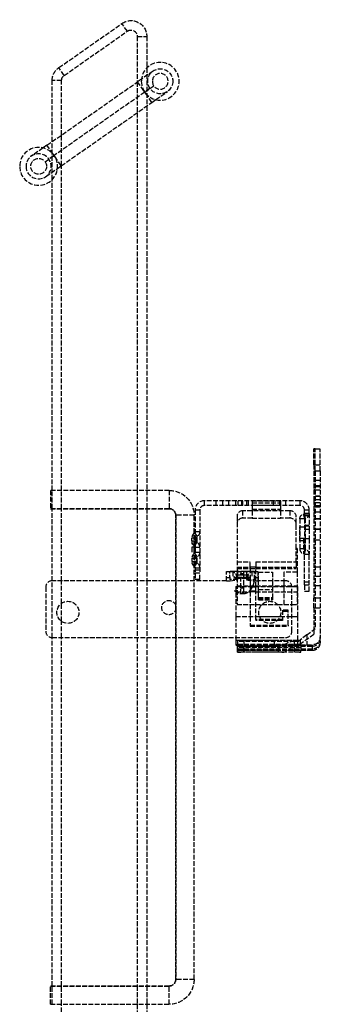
# Model space of a CAD drawing. Header units: millimetres. Extents: x -108 to 0, y 0 to 585.
# Tile 5 of 5: x -95 to 0, y 272 to 585. Entities that reach past the tile are written whole.
import ezdxf

# ---------------------------------------------------------------- set-up
doc = ezdxf.new("R2010")
doc.units = ezdxf.units.MM
doc.header["$LTSCALE"] = 10
doc.linetypes.add('ALLCAD_Strich', pattern=[0.2, 0.15, -0.05])
doc.layers.add('BESCH_KONT_sich_schn_ansi_2d', color=40, linetype='Continuous')

msp = doc.modelspace()

# ---------------------------------------------------------------- linework, layer by layer
at = {"layer": 'BESCH_KONT_sich_schn_ansi_2d', "linetype": 'ALLCAD_Strich', "extrusion": (0, 1, -2.22045e-16)}
for p, q in [((-82.87, 569.42), (-62.87, 583.42)), ((-81.15, 566.96), (-61.15, 580.97)), ((-61.15, 580.97), (-62.87, 583.42)), ((-58, 579.33), (-55, 579.33)), ((-58, 579.33), (-58, 564.86)), ((-55, 579.33), (-55, 569.31)), ((-81.15, 566.96), (-82.87, 569.42)), ((-55, 569.31), (-55, 557.25)), ((-82, 565.32), (-85, 565.32)), ((-85, 545.95), (-85, 565.32)), ((-82, 548.05), (-82, 565.32)), ((-56.7, 565.77), (-57.91, 564.92)), ((-53.01, 568.35), (-56.7, 565.77)), ((-86.66, 544.79), (-57.91, 564.92)), ((-58, 564.86), (-58, 555.15)), ((-55.94, 562.11), (-57.91, 564.92)), ((-55.65, 561.65), (-52.78, 563.66)), ((-53.99, 562.81), (-55.63, 561.67)), ((-55.65, 561.65), (-84.36, 541.55)), ((-55.63, 561.67), (-55.94, 562.11)), ((-55.63, 561.67), (-55.65, 561.65)), ((-55.32, 561.22), (-55.63, 561.67)), ((-53.35, 558.41), (-55.32, 561.22)), ((-53.35, 558.41), (-52.14, 559.26)), ((-52.14, 559.26), (-48.45, 561.84)), ((-82.1, 538.28), (-53.35, 558.41)), ((-55, 557.25), (-55, 435.33)), ((-58, 555.15), (-58, 435.33)), ((-82, 538.35), (-82, 548.05)), ((-87.87, 543.94), (-91.56, 541.36)), ((-86.66, 544.79), (-87.87, 543.94)), ((-84.7, 541.98), (-86.66, 544.79)), ((-85, 533.9), (-85, 545.95)), ((-87.23, 539.54), (-84.36, 541.55)), ((-84.38, 541.53), (-86.02, 540.39)), ((-84.38, 541.53), (-84.7, 541.98)), ((-84.36, 541.55), (-84.38, 541.53)), ((-84.07, 541.08), (-84.38, 541.53)), ((-82.1, 538.28), (-84.07, 541.08)), ((-87, 534.85), (-83.31, 537.43)), ((-83.31, 537.43), (-82.1, 538.28)), ((-82, 435.33), (-82, 538.35)), ((-85, 435.33), (-85, 533.9)), ((-1.6, 448.48), (-2, 448.48)), ((-2, 443.48), (-2, 448.48)), ((-1.6, 441.48), (-1.6, 448.48)), ((-1.6, 448.48), (0, 448.48)), ((0, 441.48), (0, 448.48)), ((-2, 443.48), (-1.6, 443.48)), ((-2, 443.48), (-2, 432.32)), ((-1.6, 443.48), (0, 443.48)), ((-1.6, 441.48), (-1.6, 391.54)), ((-1.6, 441.48), (0, 441.48)), ((0, 441.48), (0, 388.86)), ((-1.6, 438.53), (-2, 438.53)), ((-1.6, 438.53), (0, 438.53)), ((-85.5, 435.33), (-85.5, 429.53)), ((-47.9, 435.33), (-85.5, 435.33)), ((-85, 429.53), (-85, 435.33)), ((-82, 429.53), (-82, 435.33)), ((-58, 435.33), (-58, 429.53)), ((-55, 435.33), (-55, 429.53)), ((-47.9, 435.33), (-47.9, 429.53)), ((-1.6, 436.93), (-2, 436.93)), ((-1.6, 436.53), (-2, 436.53)), ((-1.6, 435.53), (-2, 435.53)), ((-1.6, 436.93), (0, 436.93)), ((-1.6, 436.53), (0, 436.53)), ((-1.6, 435.53), (0, 435.53)), ((-6.5, 432.03), (-36.7, 432.03)), ((-36.7, 430.53), (-36.7, 432.03)), ((-33.05, 430.53), (-33.05, 432.03)), ((-31.05, 432.03), (-31.05, 430.53)), ((-29.05, 432.03), (-29.05, 430.53)), ((-26.75, 430.53), (-26.75, 432.03)), ((-26.16, 432.03), (-26.16, 430.53)), ((-24.93, 432.03), (-24.93, 430.53)), ((-24.57, 430.53), (-24.57, 432.03)), ((-23.34, 432.03), (-23.34, 430.53)), ((-22.75, 430.53), (-22.75, 432.03)), ((-21.6, 431.98), (-12.6, 431.98)), ((-21.6, 431.98), (-21.6, 431.39)), ((-21.6, 431.39), (-12.6, 431.39)), ((-21.6, 431.39), (-21.6, 430.53)), ((-14.95, 432.03), (-14.95, 430.53)), ((-12.95, 432.03), (-12.95, 430.53)), ((-12.6, 431.98), (-12.6, 431.39)), ((-12.6, 431.39), (-12.6, 430.53)), ((-10.95, 430.53), (-10.95, 432.03)), ((-6.5, 432.03), (-6.5, 430.53)), ((0, 433.53), (-2, 433.53)), ((0, 433.53), (-2, 433.53)), ((0, 433.53), (-2, 433.53)), ((0, 433.53), (-2, 433.53)), ((0, 433.53), (-2, 433.53)), ((-1.6, 432.32), (-2, 432.32)), ((-2, 432.32), (-2, 426.31)), ((-1.6, 431.53), (-2, 431.53)), ((-1.6, 433.53), (0, 433.53)), ((-1.6, 433.53), (0, 433.53)), ((-1.6, 433.53), (0, 433.53)), ((-1.6, 433.53), (0, 433.53)), ((-1.6, 433.53), (0, 433.53)), ((0, 432.32), (-1.6, 432.32)), ((-1.6, 431.53), (0, 431.53)), ((-85.5, 429.53), (-47.9, 429.53)), ((-47.9, 429.53), (-85.5, 429.53)), ((-85, 406.65), (-85, 429.53)), ((-82, 406.65), (-82, 429.53)), ((-58, 429.53), (-58, 406.65)), ((-55, 429.53), (-55, 406.65)), ((-38.2, 429.03), (-39.7, 429.03)), ((-39.7, 429.03), (-39.7, 409.03)), ((-38.2, 429.03), (-38.2, 409.03)), ((-6.5, 430.53), (-36.7, 430.53)), ((-9.65, 428.87), (-24.65, 428.87)), ((-24.65, 428.87), (-24.65, 426.51)), ((-21.6, 430.68), (-12.6, 430.68)), ((-21.6, 430.61), (-12.6, 430.61)), ((-21.6, 430.53), (-21.6, 429.33)), ((-21.6, 429.33), (-12.6, 429.33)), ((-21.6, 429.33), (-21.6, 429.3)), ((-21.6, 429.3), (-12.6, 429.3)), ((-21.6, 429.3), (-21.6, 428.87)), ((-21.6, 428.87), (-21.6, 426.55)), ((-12.6, 430.53), (-12.6, 429.33)), ((-12.6, 429.33), (-12.6, 429.3)), ((-12.6, 429.3), (-12.6, 428.87)), ((-12.6, 428.87), (-12.6, 426.55)), ((-9.65, 428.87), (-9.65, 426.51)), ((-5.35, 427.81), (-5.11, 427.88)), ((-4.69, 426.44), (-5.11, 427.88)), ((-3.5, 429.03), (-5, 429.03)), ((-5, 428.03), (-5, 429.03)), ((-3.5, 428.03), (-5, 428.03)), ((-5, 428.03), (-5, 426.28)), ((-3.5, 428.03), (-3.5, 429.03)), ((-3.5, 428.03), (-3.5, 423.03)), ((-1.6, 430.53), (-2, 430.53)), ((-1.6, 430.13), (-2, 430.13)), ((-1.6, 428.53), (-2, 428.53)), ((-1.6, 430.53), (0, 430.53)), ((-1.6, 430.13), (0, 430.13)), ((-1.6, 428.53), (0, 428.53)), ((-40, 427.43), (-45.8, 427.43)), ((-45.8, 427.43), (-45.8, 406.65)), ((-45.8, 406.65), (-45.8, 427.43)), ((-40, 421.8), (-40, 427.43)), ((-26.4, 427.12), (-26.4, 409.65)), ((-21.6, 426.51), (-24.65, 426.51)), ((-21.6, 426.55), (-12.6, 426.55)), ((-21.6, 426.55), (-21.6, 426.51)), ((-12.6, 426.55), (-12.6, 426.51)), ((-9.65, 426.51), (-12.6, 426.51)), ((-7.6, 416.87), (-7.6, 426.82)), ((-6.5, 426.28), (-6.5, 416.78)), ((-5, 426.28), (-6.5, 426.28)), ((-4.93, 426.37), (-5.35, 427.81)), ((-5, 427.53), (-3.5, 427.53)), ((-3.5, 427.23), (-5, 427.23)), ((-5, 426.28), (-5, 416.78)), ((-4.69, 426.44), (-4.93, 426.37)), ((-4.69, 423.03), (-4.69, 426.44)), ((-1.6, 426.43), (-2, 426.43)), ((-2, 426.31), (-1.6, 426.31)), ((-2, 426.31), (-2, 401.12)), ((-1.6, 426.43), (0, 426.43)), ((-1.6, 426.31), (0, 426.31)), ((-40, 417.76), (-40, 421.8)), ((-39.9, 417.68), (-39.9, 421.88)), ((-39.9, 421.88), (-39, 420.68)), ((-39.7, 422.28), (-38.2, 422.28)), ((-6.5, 423.78), (-5, 423.78)), ((-5, 424.33), (-4.69, 424.33)), ((-4.69, 424.03), (-5, 424.03)), ((-4.69, 424.33), (-3.5, 424.33)), ((-3.5, 424.03), (-4.69, 424.03)), ((-4.69, 423.03), (-3.5, 423.03)), ((-4.69, 420.03), (-4.69, 423.03)), ((-3.5, 423.03), (-3.5, 420.03)), ((0, 423.03), (-2, 423.03)), ((-1.6, 423.03), (0, 423.03)), ((-40.7, 419.28), (-40.7, 420.28)), ((-40.7, 420.28), (-39.2, 420.28)), ((-40.7, 419.28), (-39.2, 419.28)), ((-40.7, 419.28), (-40.7, 418.28)), ((-39.9, 417.68), (-39, 418.88)), ((-39.2, 420.28), (-39.2, 419.28)), ((-39, 418.88), (-39, 420.68)), ((-5.35, 420.03), (-6.5, 420.03)), ((-5, 419.28), (-6.5, 419.28)), ((-5.11, 420.03), (-5.35, 420.03)), ((-5.35, 420.03), (-5.35, 415.24)), ((-5.11, 420.03), (-5.11, 415.17)), ((-5.11, 420.03), (-5, 420.03)), ((-5, 420.03), (-4.93, 420.03)), ((-4.93, 420.03), (-4.93, 416.68)), ((-4.69, 420.03), (-3.5, 420.03)), ((-4.69, 416.61), (-4.69, 420.03)), ((-3.5, 420.03), (-3.5, 415.03)), ((-1.6, 419.63), (-2, 419.63)), ((-1.6, 419.63), (0, 419.63)), ((-40.7, 417.28), (-40.7, 415.78)), ((-40.65, 417.28), (-40.7, 417.28)), ((-39.95, 417.28), (-40.65, 417.28)), ((-40, 417.28), (-40, 417.76)), ((-40, 415.78), (-40, 417.28)), ((-40, 415.3), (-40, 415.78)), ((-39.95, 417.28), (-39.95, 415.78)), ((-39.9, 411.18), (-39.9, 415.38)), ((-39.9, 415.38), (-39, 414.18)), ((-39.7, 417.28), (-38.2, 417.28)), ((-39.7, 415.78), (-38.2, 415.78)), ((-7.35, 416.87), (-7.6, 416.87)), ((-7.6, 416.45), (-7.6, 416.87)), ((-7.6, 412.45), (-7.6, 416.45)), ((-7.35, 416.45), (-7.6, 416.45)), ((-7.35, 416.87), (-7.35, 409.43)), ((-5, 416.78), (-6.5, 416.78)), ((-4.93, 416.68), (-5.35, 415.24)), ((-4.69, 416.61), (-5.11, 415.17)), ((-5, 416.78), (-5, 415.03)), ((-4.93, 416.68), (-4.69, 416.61)), ((-40.7, 413.78), (-40.7, 412.78)), ((-40.7, 413.78), (-39.2, 413.78)), ((-40.7, 412.78), (-39.2, 412.78)), ((-40, 411.26), (-40, 415.3)), ((-39.9, 411.18), (-39, 412.38)), ((-39.2, 413.78), (-39.2, 412.78)), ((-39, 412.38), (-39, 414.18)), ((-26.4, 412.7), (-22.22, 412.7)), ((-22.22, 411.01), (-22.22, 412.7)), ((-20.47, 412.7), (-20.47, 411.01)), ((-20.47, 412.7), (-7.35, 412.7)), ((-7.6, 412.45), (-7.6, 410.51)), ((-7.35, 412.45), (-7.6, 412.45)), ((-5.11, 415.17), (-5.35, 415.24)), ((-3.5, 415.03), (-5, 415.03)), ((-5, 405.33), (-5, 415.03)), ((-3.5, 405.33), (-3.5, 415.03)), ((-40, 406.65), (-40, 411.26)), ((-39.7, 410.78), (-38.2, 410.78)), ((-38.2, 410.03), (-39.7, 410.03)), ((-29.75, 406.65), (-29.75, 409.65)), ((-29.75, 409.65), (-28.6, 409.65)), ((-27.75, 409.65), (-28.6, 409.65)), ((-26.38, 409.65), (-27.75, 409.65)), ((-27.75, 409.65), (-27.75, 407.65)), ((-26.4, 411.01), (-22.22, 411.01)), ((-26.4, 411.01), (-22.22, 411.01)), ((-26.4, 410.95), (-22.22, 410.95)), ((-26.4, 410.51), (-7.6, 410.51)), ((-26.4, 409.65), (-26.4, 399.12)), ((-26.25, 409.65), (-26.38, 409.65)), ((-26.25, 409.65), (-26.25, 407.76)), ((-25.74, 409.65), (-26.25, 409.65)), ((-23.72, 409.65), (-25.74, 409.65)), ((-24.34, 409.65), (-24.34, 408.92)), ((-23.25, 409.65), (-23.72, 409.65)), ((-23.15, 409.65), (-23.25, 409.65)), ((-23.25, 407.76), (-23.25, 409.65)), ((-21.75, 409.65), (-23.15, 409.65)), ((-22.22, 411.01), (-22.22, 410.54)), ((-20.47, 410.95), (-22.22, 410.95)), ((-22.22, 410.54), (-22.22, 404.76)), ((-22.22, 410.54), (-20.47, 410.54)), ((-20.9, 409.65), (-21.75, 409.65)), ((-21.75, 409.65), (-21.75, 407.65)), ((-20.9, 409.65), (-19.75, 409.65)), ((-20.9, 409.65), (-20.9, 409.65)), ((-20.47, 410.54), (-20.47, 411.01)), ((-20.47, 411.01), (-7.35, 411.01)), ((-20.47, 411.01), (-7.35, 411.01)), ((-20.47, 410.95), (-7.35, 410.95)), ((-20.47, 404.76), (-20.47, 410.54)), ((-19.75, 409.65), (-19.75, 406.65)), ((-19.6, 409.43), (-15.1, 409.43)), ((-19.6, 409.43), (-19.6, 409.34)), ((-19.6, 409.34), (-15.1, 409.34)), ((-19.6, 406.65), (-19.6, 409.34)), ((-15.1, 409.34), (-15.1, 409.43)), ((-15.1, 409.34), (-15.1, 406.65)), ((-7.35, 409.43), (-11.6, 409.43)), ((-11.6, 409.43), (-11.6, 406.65)), ((-7.35, 409.43), (-11.6, 409.43)), ((-7.35, 409.43), (-7.35, 399.12)), ((0, 411.03), (-2, 411.03)), ((-29.75, 406.65), (-85, 406.65)), ((-85, 388.65), (-85, 406.65)), ((-82, 399.53), (-82, 406.65)), ((-58, 406.65), (-58, 388.65)), ((-55, 406.65), (-55, 388.65)), ((-45.8, 406.65), (-45.8, 398.63)), ((-45.8, 398.63), (-45.8, 406.65)), ((-40, 388.65), (-40, 406.65)), ((-38.2, 409.03), (-39.7, 409.03)), ((-39.7, 409.03), (-39.7, 407.03)), ((-38.2, 407.03), (-39.7, 407.03)), ((-38.2, 407.03), (-38.2, 409.03)), ((-29.75, 407.65), (-28.6, 407.65)), ((-29.75, 406.65), (-28.6, 406.65)), ((-28.6, 406.65), (-26.14, 406.98)), ((-27.45, 407.65), (-26.45, 407.65)), ((-26.85, 407.61), (-27.25, 408.05)), ((-27.25, 407.81), (-27.25, 408.05)), ((-27.25, 407.81), (-26.85, 407.41)), ((-26.85, 407.41), (-26.85, 407.61)), ((-26.17, 407.67), (-26.8, 408.36)), ((-26.17, 407.65), (-26.45, 407.65)), ((-26.25, 408.54), (-25.16, 408.54)), ((-26.25, 407.76), (-26.25, 407.36)), ((-26.25, 407.76), (-23.25, 407.76)), ((-26.15, 407.36), (-26.25, 407.36)), ((-26.17, 407.67), (-25.16, 407.67)), ((-25.16, 407.65), (-26.17, 407.65)), ((-26.15, 407.02), (-26.15, 407.46)), ((-23.35, 407.36), (-26.15, 407.36)), ((-25.16, 404.39), (-25.16, 408.92)), ((-25.16, 408.92), (-24.34, 408.92)), ((-25.16, 408.54), (-24.34, 408.54)), ((-25.16, 407.67), (-24.34, 407.67)), ((-25.16, 407.65), (-24.34, 407.65)), ((-24.34, 408.92), (-24.34, 404.39)), ((-24.34, 408.92), (-24.34, 408.92)), ((-24.34, 408.54), (-23.25, 408.54)), ((-24.34, 407.67), (-23.33, 407.67)), ((-23.33, 407.65), (-24.34, 407.65)), ((-23.35, 407.46), (-23.35, 407.02)), ((-23.25, 407.36), (-23.35, 407.36)), ((-23.33, 407.67), (-22.7, 408.36)), ((-23.05, 407.65), (-23.33, 407.65)), ((-23.25, 407.76), (-23.25, 407.36)), ((-23.05, 407.65), (-22.05, 407.65)), ((-22.65, 407.61), (-22.25, 408.05)), ((-22.25, 407.81), (-22.65, 407.41)), ((-22.65, 407.61), (-22.65, 407.41)), ((-22.25, 408.05), (-22.25, 407.81)), ((-20.9, 407.65), (-19.75, 407.65)), ((-20.9, 406.65), (-19.75, 406.65)), ((-11, 406.65), (-19.75, 406.65)), ((-19.6, 401.33), (-19.6, 406.65)), ((-15.1, 406.65), (-15.1, 401.33)), ((-11.6, 406.65), (-11.6, 399.12)), ((-5, 406.33), (-3.5, 406.33)), ((0, 408.03), (-2, 408.03)), ((-87, 404.65), (-87, 390.65)), ((-26.75, 404.84), (-26.4, 404.84)), ((-26.75, 404.84), (-26.75, 395.35)), ((-26.75, 403.2), (-22.22, 403.2)), ((-26.4, 405.01), (-7.35, 405.01)), ((-7.35, 404.78), (-26.4, 404.78)), ((-25.16, 404.39), (-24.34, 404.39)), ((-25.16, 402.62), (-25.16, 404.39)), ((-22.22, 404.76), (-20.47, 404.76)), ((-22.22, 404.76), (-22.22, 403.2)), ((-20.47, 403.37), (-22.22, 403.37)), ((-22.22, 403.26), (-20.47, 403.26)), ((-22.22, 403.2), (-22.22, 392.63)), ((-20.47, 403.2), (-20.47, 404.76)), ((-20.47, 403.2), (-7.25, 403.2)), ((-20.47, 394.38), (-20.47, 403.2)), ((-19.6, 403.94), (-15.1, 403.94)), ((-9, 390.65), (-9, 404.65)), ((-7.35, 404.84), (-7.25, 404.84)), ((-7.25, 404.84), (-7.25, 395.35)), ((-5, 405.33), (-3.5, 405.33)), ((-5, 405.33), (-5, 403.33)), ((-5, 403.33), (-3.5, 403.33)), ((-3.5, 403.33), (-3.5, 405.33)), ((0, 405.03), (-2, 405.03)), ((-25.16, 402.62), (-24.34, 402.62)), ((-24.34, 402.62), (-25.16, 402.62)), ((-19.6, 401.33), (-15.1, 401.33)), ((-19.6, 400.66), (-19.6, 401.33)), ((-19.6, 400.92), (-15.1, 400.92)), ((-19.6, 400.66), (-15.1, 400.66)), ((-19.6, 400.66), (-15.1, 400.66)), ((-19.6, 400.66), (-19.6, 400.66)), ((-19.6, 400.66), (-15.1, 400.66)), ((-15.1, 401.33), (-15.1, 400.66)), ((-15.1, 400.66), (-15.1, 400.66)), ((-1.6, 401.12), (-2, 401.12)), ((-2, 398.11), (-2, 401.12)), ((0, 401.12), (-1.6, 401.12)), ((-82, 393.78), (-82, 399.53)), ((-45.8, 398.63), (-45.8, 397.68)), ((-45.8, 397.68), (-45.8, 398.63)), ((-45.8, 397.68), (-45.8, 388.65)), ((-45.8, 388.65), (-45.8, 397.68)), ((-26.4, 399.12), (-18.48, 399.12)), ((-26.4, 399.1), (-26.4, 399.12)), ((-26.4, 399.1), (-18.5, 399.1)), ((-18.5, 399.1), (-13.5, 399.1)), ((-18.48, 399.12), (-13.52, 399.12)), ((-13.52, 399.12), (-11.6, 399.12)), ((-13.5, 399.1), (-9, 399.1)), ((-10.22, 397.33), (-11.97, 397.33)), ((-11.97, 397.33), (-11.97, 394.38)), ((-10.22, 396.96), (-11.97, 396.96)), ((-11.6, 399.12), (-9, 399.12)), ((-11.6, 399.12), (-11.6, 399.12)), ((-10.22, 392.63), (-10.22, 397.33)), ((-9, 399.12), (-7.35, 399.12)), ((-9, 399.1), (-7.35, 399.1)), ((-7.35, 399.12), (-7.35, 399.1)), ((-2, 398.11), (-1.6, 398.11)), ((-2, 398.11), (-2, 391.24)), ((-1.6, 398.11), (0, 398.11)), ((-82, 388.65), (-82, 393.78)), ((-26.75, 395.35), (-19.25, 395.35)), ((-26.75, 395.35), (-26.75, 388.65)), ((-26.75, 395.34), (-7.25, 395.34)), ((-20.47, 394.38), (-20.47, 394.01)), ((-11.97, 394.38), (-20.47, 394.38)), ((-11.97, 394.01), (-20.47, 394.01)), ((-19.25, 395.35), (-12.75, 395.35)), ((-12.75, 395.35), (-9, 395.35)), ((-11.97, 394.38), (-11.97, 394.01)), ((-9, 395.35), (-7.25, 395.35)), ((-7.25, 395.35), (-7.25, 387.85)), ((-22.22, 392.63), (-22.22, 392.26)), ((-22.22, 392.63), (-10.22, 392.63)), ((-22.22, 392.26), (-10.22, 392.26)), ((-10.22, 392.63), (-10.22, 392.26)), ((-4.3, 389.47), (-1.6, 391.54)), ((-2, 391.24), (-2, 389.69)), ((-85, 388.65), (-11, 388.65)), ((-85, 278.13), (-85, 388.65)), ((-82, 278.13), (-82, 388.65)), ((-58, 388.65), (-58, 278.13)), ((-55, 388.65), (-55, 278.13)), ((-45.8, 388.65), (-45.8, 280.23)), ((-45.8, 280.23), (-45.8, 388.65)), ((-40, 280.23), (-40, 388.65)), ((-26.75, 388.65), (-26.75, 387.85)), ((-26.75, 387.85), (-7.25, 387.85)), ((-26.75, 387.85), (-26.75, 386.2)), ((-26.1, 387.8), (-24.1, 387.81)), ((-26.1, 386.3), (-26.1, 387.8)), ((-8.2, 387.45), (-26.1, 387.45)), ((-24.1, 387.81), (-14.5, 387.81)), ((-24.1, 386.31), (-24.1, 387.81)), ((-20.1, 387.73), (-20.1, 387.7)), ((-20, 387.7), (-20, 387.73)), ((-19.9, 387.73), (-19.9, 387.7)), ((-14.5, 386.31), (-14.5, 387.81)), ((-6.94, 387.45), (-8.2, 387.45)), ((-8.2, 385.95), (-8.2, 387.45)), ((-7.25, 387.85), (-7.25, 387.83)), ((-7.25, 387.83), (-7.25, 386.2)), ((-7.07, 386.33), (-7.07, 387.83)), ((-6.94, 387.45), (-6.44, 387.83)), ((-6.5, 386.54), (-2, 389.69)), ((-6.44, 387.83), (-6.3, 387.94)), ((-4.3, 389.47), (-6.3, 387.94)), ((-6.3, 386.35), (-6.3, 387.94)), ((-4.3, 389.47), (-4.3, 386.36)), ((0, 388.45), (0, 388.86)), ((0, 387.54), (0, 388.45)), ((0, 387.13), (0, 387.54)), ((-26.75, 386.2), (-26.2, 386.2)), ((-26.2, 386.54), (-26.1, 386.54)), ((-26.2, 385.04), (-26.2, 386.54)), ((-26.2, 386.2), (-7.25, 386.2)), ((-26.2, 386.13), (-7.09, 386.13)), ((-6.2, 385.52), (-26.2, 385.52)), ((-26.2, 385.04), (-26.1, 385.04)), ((-26.2, 384.63), (-26.2, 385.04)), ((-26.2, 384.03), (-26.2, 384.63)), ((-26.2, 384.63), (-26.1, 384.63)), ((-26.1, 386.54), (-6.5, 386.54)), ((-26.1, 386.3), (-24.1, 386.31)), ((-26.1, 386.3), (-26.1, 386.24)), ((-26.1, 386.24), (-2.5, 386.24)), ((-26.1, 384.74), (-26.1, 386.24)), ((-2.5, 386.08), (-26.1, 386.08)), ((-26.1, 386.01), (-13, 386.01)), ((-13, 385.95), (-26.1, 385.95)), ((-26.1, 385.95), (-8.2, 385.95)), ((-26.1, 385.04), (-2.5, 385.04)), ((-26.1, 384.58), (-26.1, 384.74)), ((-26.1, 384.74), (-2.5, 384.74)), ((-26.1, 384.71), (-13, 384.71)), ((-13, 384.65), (-26.1, 384.65)), ((-26.1, 384.63), (-6.2, 384.63)), ((-26.1, 384.14), (-26.1, 384.58)), ((-2.5, 384.58), (-26.1, 384.58)), ((-12.14, 385.5), (-25.16, 385.5)), ((-24.2, 384.02), (-24.2, 385.52)), ((-24.1, 386.31), (-14.5, 386.31)), ((-24.1, 384), (-24.1, 385.5)), ((-21.3, 386.48), (-21.3, 386.46)), ((-21.2, 386.46), (-21.2, 386.48)), ((-21.1, 386.48), (-21.1, 386.46)), ((-13.2, 384), (-13.2, 385.5)), ((-13, 384.71), (-13, 386.01)), ((-13, 384.71), (-13, 384.65)), ((-8.2, 385.95), (-2.5, 385.95)), ((-8.2, 384.02), (-8.2, 385.52)), ((-6.5, 386.54), (-7.09, 386.13)), ((-6.2, 386.13), (-7.09, 386.13)), ((-6.3, 386.34), (-6.3, 386.35)), ((-6.2, 386.13), (-6.2, 384.63)), ((-6.2, 384.63), (-2.5, 384.63)), ((-6.2, 384.58), (-6.2, 384.63)), ((-6.2, 384.03), (-6.2, 384.58)), ((-4.3, 386.36), (-2.5, 386.36)), ((-2.5, 386.36), (-2.5, 386.24)), ((-2.5, 384.74), (-2.5, 386.24)), ((-2.5, 384.74), (-2.5, 384.58)), ((-25.48, 384.02), (-25.8, 384.02)), ((-11.82, 384.02), (-25.48, 384.02)), ((-12.14, 384), (-25.16, 384)), ((-6.6, 384.02), (-11.82, 384.02)), ((-85.5, 272.33), (-85.5, 278.13)), ((-47.9, 278.13), (-85.5, 278.13)), ((-85.5, 278.13), (-47.9, 278.13)), ((-85, 272.33), (-85, 278.13)), ((-82, 272.33), (-82, 278.13)), ((-58, 278.13), (-58, 272.33)), ((-55, 278.13), (-55, 272.33)), ((-47.9, 272.33), (-47.9, 278.13)), ((-40, 280.23), (-45.8, 280.23)), ((-85.5, 272.33), (-47.9, 272.33)), ((-82, 103.83), (-82, 272.33)), ((-58, 272.33), (-58, 103.83)), ((-55, 272.33), (-55, 103.83))]:
    msp.add_line(p, q, dxfattribs=at)
at = {"layer": 'BESCH_KONT_sich_schn_ansi_2d', "linetype": 'ALLCAD_Strich', "extrusion": (0, -2.22045e-16, -1)}
for centre, radius in [((50.73, 565.09), 6), ((50.73, 565.09), 2.5), ((89.28, 538.11), 6), ((89.28, 538.11), 3.98)]:
    msp.add_circle(centre, radius, dxfattribs=at)
at = {"layer": 'BESCH_KONT_sich_schn_ansi_2d', "linetype": 'ALLCAD_Strich'}
for centre, radius in [((-50.73, 565.09), 3.98), ((-89.28, 538.11), 2.5), ((-80, 396.65), 3.5), ((-48, 398.15), 2.25), ((-16, 396.65), 3.5)]:
    msp.add_circle(centre, radius, dxfattribs=at)
at = {"layer": 'BESCH_KONT_sich_schn_ansi_2d', "linetype": 'ALLCAD_Strich', "extrusion": (0, -2.22045e-16, -1)}
for centre, radius, start, end in [((60, 579.33), 5, 55, 180), ((60, 579.33), 2, 55, 180), ((80, 565.32), 5, 0, 55), ((80, 565.32), 2, 0, 55), ((47.9, 427.43), 7.9, 90, 180), ((47.9, 427.43), 2.1, 90, 180), ((5.15, 428.03), 1.65, 180, 253.7398), ((4.9, 426.28), 1.6, 0, 73.7398), ((40.2, 422.28), 0.5, 180, 233.1301), ((40.2, 422.28), 2, 180, 233.1301), ((38.7, 419.28), 2, 306.8699, 360), ((38.7, 420.28), 0.5, 360, 53.1301), ((38.7, 419.28), 0.5, 306.8699, 0), ((40.2, 417.28), 0.5, 126.8699, 180), ((40.2, 415.78), 0.5, 180, 233.1301), ((40.2, 415.78), 2, 180, 233.1301), ((38.7, 412.78), 2, 306.8699, 360), ((38.7, 413.78), 0.5, 360, 53.1301), ((38.7, 412.78), 0.5, 306.8699, 0), ((40.2, 410.78), 0.5, 126.8699, 180), ((47.9, 280.23), 2.1, 180, 270), ((47.9, 280.23), 7.9, 180, 270)]:
    msp.add_arc(centre, radius, start, end, dxfattribs=at)
at = {"layer": 'BESCH_KONT_sich_schn_ansi_2d', "linetype": 'ALLCAD_Strich'}
for centre, radius, start, end in [((-36.7, 429.03), 3, 90, 180), ((-6.5, 429.03), 3, 0, 90), ((-47.9, 427.43), 2.1, 0, 90), ((-36.7, 429.03), 1.5, 90, 180), ((-6.5, 429.03), 1.5, 0, 90), ((-5.15, 428.03), 0.15, 286.2602, 360), ((-4.9, 426.28), 0.1, 106.2602, 180), ((-38.7, 420.28), 2, 126.8699, 180), ((-40.2, 417.28), 2, 0, 53.1301), ((-38.7, 413.78), 2, 126.8699, 180), ((-4.9, 416.78), 1.6, 180, 253.7398), ((-4.9, 416.78), 0.1, 180, 253.7398), ((-5.15, 415.03), 1.65, 0, 73.7398), ((-40.2, 410.78), 2, 0, 53.1301), ((-5.15, 415.03), 0.15, 0, 73.7398), ((-85, 404.65), 2, 90, 180), ((-11, 404.65), 2, 0, 90), ((-85, 390.65), 2, 180, 270), ((-11, 390.65), 2, 270, 0), ((-8.17, 382.45), 5, 90.3, 142.4115), ((-29.13, 382.45), 5, 37.5885, 52.7542), ((-25.16, 387.19), 3.19, 252.9126, 270), ((-12.14, 387.19), 3.19, 270, 305.1513), ((-12.14, 387.19), 3.19, 305.1513, 337.1834), ((-47.9, 280.23), 2.1, 270, 360)]:
    msp.add_arc(centre, radius, start, end, dxfattribs=at)
for centre, major_axis, ratio, start_param, end_param in [((-24.65, 427.12), (-1.75, 0), 0.999986, -1.570796, 0), ((-9.65, 426.82), (2.05, 0), 0.999986, 0, 1.570796), ((-24.65, 424.76), (-1.75, 0), 0.999986, -1.570796, 0), ((-9.65, 424.46), (2.05, 0), 0.999986, 0, 1.570796), ((-28.61, 407.15), (-1.83, 1.71), 0.987359, -2.259683, -0.825567), ((-28.61, 407.15), (-1.83, 1.71), 0.987359, -0.825567, -0.825541), ((-28.61, 406.71), (2.48, 0.27), 0.11543, 0.123942, 1.558098), ((-25.44, 407.54), (-1.41, 0.07), 0.077667, -1.018667, 0.003716), ((-24.06, 407.54), (-1.41, -0.07), 0.077667, -3.145309, -2.122926), ((-24.34, 402.62), (0, -2.5), 0.000076, -2.355989, -1.569485), ((-20, 387.73), (0.1, 0), 0.005236, -4.712389, 1.570796), ((-20, 387.7), (-0.1, 0), 0.005236, -1.570796, 4.712389), ((-14.5, 387.86), (10, 0), 0.005236, -1.570795, -0.733459), ((-9.3, 387.84), (3, 0), 0.005236, -0.733461, -0.307776), ((-2.5, 388.45), (0, -2.5), 0.999986, 0, 1.570796), ((-21.2, 386.46), (0.1, 0), 0.005236, -4.712389, 1.570796), ((-14.5, 386.36), (10, 0), 0.005236, -1.570795, -0.733459), ((-9.3, 386.34), (3, 0), 0.005236, -0.73346, 0.000001), ((-2.5, 387.13), (0, 2.5), 0.999986, -3.141593, -1.570796), ((-25.8, 394), (0, -9.99), 0.707107, -0.056336, 0.000017), ((-6.6, 394), (0, -9.99), 0.707107, -0.000017, 0.056336)]:
    msp.add_ellipse(centre, major_axis=major_axis, ratio=ratio, start_param=start_param, end_param=end_param, dxfattribs=at)
at = {"layer": 'BESCH_KONT_sich_schn_ansi_2d', "linetype": 'ALLCAD_Strich', "extrusion": (0, -2.22045e-16, -1)}
for centre, major_axis, ratio, start_param, end_param in [((-25.16, 407.15), (0, 2.5), 0.000031, -0.00008, 0.785394), ((-20.9, 407.15), (0, 2.5), 0.991286, -1.43982, -0.000004), ((-20.89, 407.15), (-1.82, -1.71), 0.987367, -5.400408, -3.966282), ((-20.89, 407.15), (-1.82, -1.71), 0.987367, -3.966282, -3.966269), ((-2.5, 388.86), (0, -2.5), 0.999986, -1.570796, 0), ((-2.5, 387.54), (0, 2.5), 0.999986, 1.570796, 3.141593), ((-21.2, 386.48), (-0.1, 0), 0.005236, -4.712389, 1.570796), ((-4.3, 386.35), (-2, 0), 0.005236, -0.000007, 1.570789)]:
    msp.add_ellipse(centre, major_axis=major_axis, ratio=ratio, start_param=start_param, end_param=end_param, dxfattribs=at)
at = {"layer": 'BESCH_KONT_sich_schn_ansi_2d', "linetype": 'ALLCAD_Strich', "extrusion": (-3.08149e-33, -2.22045e-16, -1)}
msp.add_ellipse((-20.89, 406.71), major_axis=(2.48, -0.27), ratio=0.115481, start_param=3.265529, end_param=4.699685, dxfattribs=at)
at = {"layer": 'BESCH_KONT_sich_schn_ansi_2d', "linetype": 'ALLCAD_Strich'}
for points in [[(-6.5, 419.28), (-6.5, 419.28), (-6.5, 419.37), (-6.5, 419.77), (-6.5, 420.38), (-6.5, 421.13), (-6.5, 421.93), (-6.5, 422.68), (-6.5, 423.29), (-6.5, 423.69), (-6.5, 423.78), (-6.5, 423.78)], [(-28.6, 409.65), (-28.6, 409.65), (-28.6, 409.65), (-28.61, 409.65), (-28.61, 409.64), (-28.61, 409.63)], [(-26.14, 407.48), (-26.16, 407.63), (-26.23, 407.92), (-26.4, 408.34), (-26.65, 408.72), (-26.96, 409.04), (-27.32, 409.31), (-27.72, 409.51), (-28.15, 409.63), (-28.45, 409.65), (-28.6, 409.65)], [(-20.89, 409.63), (-20.89, 409.64), (-20.89, 409.65), (-20.9, 409.65), (-20.9, 409.65), (-20.9, 409.65)], [(-23.36, 406.98), (-23.34, 406.98), (-23.27, 406.97), (-23.1, 406.95), (-22.85, 406.91), (-22.54, 406.87), (-22.18, 406.82), (-21.78, 406.77), (-21.35, 406.71), (-21.05, 406.67), (-20.9, 406.65)]]:
    msp.add_open_spline(points, degree=3, dxfattribs=at)
for points, knots in [([(-28.61, 407), (-28.6, 407.19), (-28.62, 407.57), (-28.62, 408.1), (-28.63, 408.57), (-28.63, 408.98), (-28.62, 409.3), (-28.62, 409.53), (-28.6, 409.61), (-28.61, 409.63)], [0, 0, 0, 0, 0.1428571, 0.2857143, 0.4285714, 0.5714286, 0.7142857, 0.8571429, 1, 1, 1, 1]), ([(-28.6, 409.65), (-28.6, 409.65), (-28.6, 409.65), (-28.6, 409.65), (-28.6, 409.65), (-28.6, 409.65), (-28.6, 409.65), (-28.6, 409.65), (-28.6, 409.65), (-28.58, 409.65), (-28.56, 409.65), (-28.51, 409.65), (-28.48, 409.65), (-28.32, 409.65), (-28.15, 409.65), (-27.74, 409.65), (-27.52, 409.65), (-27.06, 409.65), (-26.83, 409.65), (-26.35, 409.65), (-26.1, 409.65), (-25.62, 409.65), (-25.39, 409.65), (-25.16, 409.65)], [0, 0, 0, 0, 0.000265, 0.000265, 0.002383, 0.002383, 0.006619, 0.006619, 0.014642, 0.014642, 0.357043, 0.357043, 0.813745, 0.813745, 2.240688, 2.240688, 3.353696, 3.353696, 4.252005, 4.252005, 5.062139, 5.062139, 5.746195, 5.746195, 5.746195, 5.746195]), ([(-24.34, 409.65), (-24.08, 409.65), (-23.81, 409.65), (-23.31, 409.65), (-23.06, 409.65), (-22.58, 409.65), (-22.35, 409.65), (-21.9, 409.65), (-21.69, 409.65), (-21.29, 409.65), (-21.12, 409.65), (-20.97, 409.65), (-20.95, 409.65), (-20.91, 409.65), (-20.91, 409.65), (-20.9, 409.65), (-20.9, 409.65), (-20.9, 409.65), (-20.9, 409.65), (-20.9, 409.65), (-20.9, 409.65), (-20.9, 409.65), (-20.9, 409.65), (-20.9, 409.65), (-20.9, 409.65), (-20.9, 409.65), (-20.9, 409.65), (-20.9, 409.65), (-20.9, 409.65), (-20.9, 409.65), (-20.9, 409.65), (-20.9, 409.65)], [0, 0, 0, 0, 0.782942, 0.782942, 1.592694, 1.592694, 2.508504, 2.508504, 3.652953, 3.652953, 5.135542, 5.135542, 5.605404, 5.605404, 5.693461, 5.693461, 5.726482, 5.726482, 5.738864, 5.738864, 5.743699, 5.743699, 5.744303, 5.744303, 5.744605, 5.744605, 5.744756, 5.744756, 5.744832, 5.744832, 5.74487, 5.74487, 5.74487, 5.74487]), ([(-20.89, 407), (-20.9, 407.19), (-20.88, 407.57), (-20.88, 408.1), (-20.87, 408.57), (-20.87, 408.98), (-20.88, 409.3), (-20.88, 409.53), (-20.9, 409.61), (-20.89, 409.63)], [0, 0, 0, 0, 0.1428571, 0.2857143, 0.4285714, 0.5714286, 0.7142857, 0.8571429, 1, 1, 1, 1]), ([(-26.85, 407.41), (-26.92, 407.48), (-27, 407.55), (-27.12, 407.68), (-27.18, 407.74), (-27.24, 407.8), (-27.24, 407.8), (-27.24, 407.8), (-27.25, 407.8), (-27.25, 407.81), (-27.25, 407.81), (-27.25, 407.81), (-27.25, 407.81), (-27.25, 407.81), (-27.25, 407.81), (-27.25, 407.81), (-27.25, 407.81), (-27.25, 407.81)], [0, 0, 0, 0, 0.3125, 0.3125, 0.546875, 0.546875, 0.5578614, 0.5578614, 0.5656739, 0.5656739, 0.5666504, 0.5666504, 0.5671387, 0.5671387, 0.5672608, 0.5672608, 0.5673218, 0.5673218, 0.5673218, 0.5673218]), ([(-26.25, 407.36), (-26.33, 407.36), (-26.41, 407.36), (-26.55, 407.37), (-26.62, 407.37), (-26.73, 407.38), (-26.77, 407.39), (-26.83, 407.4), (-26.85, 407.4), (-26.85, 407.41)], [-0.09488917, -0.09488917, -0.09488917, -0.09488917, -0.07120479, -0.07120479, -0.04747037, -0.04747037, -0.02371556, -0.02371556, -0.00001183, -0.00001183, -0.00001183, -0.00001183]), ([(-24.34, 402.62), (-24.15, 402.62), (-23.76, 402.66), (-23.17, 402.88), (-22.58, 403.25), (-22.02, 403.81), (-21.53, 404.56), (-21.12, 405.5), (-20.96, 406.25), (-20.9, 406.65)], [0, 0, 0, 0, 0.1428571, 0.2857143, 0.4285714, 0.5714286, 0.7142857, 0.8571429, 1, 1, 1, 1]), ([(-22.65, 407.41), (-22.65, 407.4), (-22.67, 407.4), (-22.73, 407.39), (-22.77, 407.38), (-22.88, 407.37), (-22.95, 407.37), (-23.09, 407.36), (-23.17, 407.36), (-23.25, 407.36)], [-0.09485669, -0.09485669, -0.09485669, -0.09485669, -0.07107884, -0.07107884, -0.04730746, -0.04730746, -0.02361886, -0.02361886, -0.00001167, -0.00001167, -0.00001167, -0.00001167]), ([(-22.25, 407.81), (-22.25, 407.81), (-22.25, 407.81), (-22.25, 407.81), (-22.25, 407.81), (-22.25, 407.81), (-22.25, 407.81), (-22.25, 407.81), (-22.25, 407.81), (-22.25, 407.8), (-22.26, 407.8), (-22.26, 407.8), (-22.26, 407.8), (-22.32, 407.74), (-22.38, 407.68), (-22.5, 407.55), (-22.58, 407.48), (-22.65, 407.41)], [0, 0, 0, 0, 0.000061, 0.000061, 0.0001831, 0.0001831, 0.0006714, 0.0006714, 0.0016479, 0.0016479, 0.0094604, 0.0094604, 0.0204468, 0.0204468, 0.2548218, 0.2548218, 0.5673218, 0.5673218, 0.5673218, 0.5673218]), ([(-27.23, 403.58), (-27.07, 403.41), (-26.73, 403.12), (-26.2, 402.82), (-25.67, 402.65), (-25.33, 402.62), (-25.16, 402.62)], [0, 0, 0, 0, 0.25, 0.5, 0.75, 0.999838, 0.999838, 0.999838, 0.999838])]:
    msp.add_open_spline(points, degree=3, knots=knots, dxfattribs=at)

doc.saveas('drawing.dxf')
